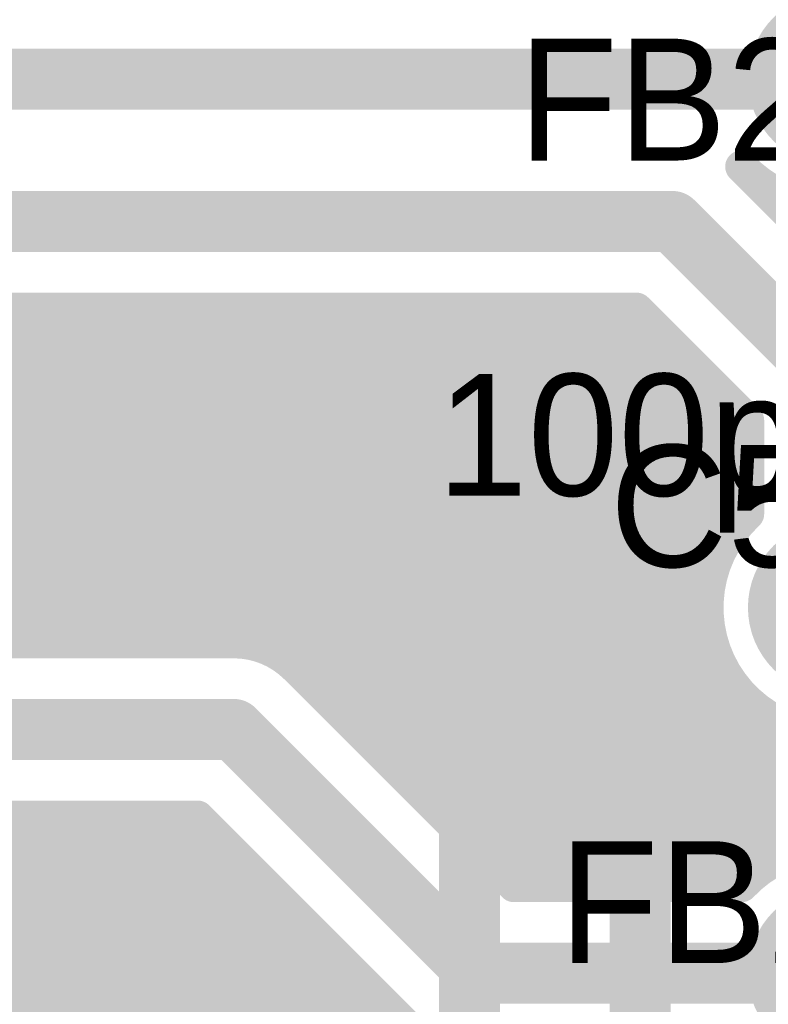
# Model space of a CAD drawing. Extents: x 7.17 to 14.1, y 4 to 11.75.
# Tile 182 of 189: x 11.63 to 11.82, y 8.37 to 8.61. Entities that reach past the tile are written whole.
import ezdxf

# ---------------------------------------------------------------- set-up
doc = ezdxf.new("R2010")
doc.units = 0
for name, color, linetype in [('BOTTOMLAYER', 5, 'CONTINUOUS'), ('BOTTOMSOLDER', 6, 'CONTINUOUS'), ('MECHANICAL1', 6, 'CONTINUOUS'), ('TOPLAYER', 1, 'CONTINUOUS'), ('TOPOVERLAY', 2, 'CONTINUOUS'), ('TOPSOLDER', 216, 'CONTINUOUS')]:
    doc.layers.add(name, color=color, linetype=linetype)

msp = doc.modelspace()

# ---------------------------------------------------------------- linework, layer by layer
at = {"layer": 'BOTTOMLAYER'}
for points, const_width in [([(11.809764, 8.4015), (12.090941, 8.682677)], 0.008), ([(11.017904, 8.6), (11.832904, 8.6)], 0.015), ([(11.80981, 8.5785), (11.848107, 8.540203)], 0.008), ([(11.002904, 8.565), (11.792904, 8.565)], 0.015), ([(11.792904, 8.565), (11.832904, 8.525)], 0.015), ([(11.002904, 8.5435), (11.783998, 8.5435)], 0.008), ([(11.551565, 8.4615), (11.633565, 8.5435)], 0.008), ([(11.552484, 8.5435), (11.634484, 8.4615)], 0.008), ([(11.558636, 8.4615), (11.640636, 8.5435)], 0.008), ([(11.559555, 8.5435), (11.641555, 8.4615)], 0.008), ([(11.565707, 8.4615), (11.647707, 8.5435)], 0.008), ([(11.566626, 8.5435), (11.648626, 8.4615)], 0.008), ([(11.572778, 8.4615), (11.654778, 8.5435)], 0.008), ([(11.573697, 8.5435), (11.655697, 8.4615)], 0.008), ([(11.579849, 8.4615), (11.661849, 8.5435)], 0.008), ([(11.580768, 8.5435), (11.662768, 8.4615)], 0.008), ([(11.58692, 8.4615), (11.66892, 8.5435)], 0.008), ([(11.587839, 8.5435), (11.669839, 8.4615)], 0.008), ([(11.593991, 8.4615), (11.675991, 8.5435)], 0.008), ([(11.59491, 8.5435), (11.67691, 8.4615)], 0.008), ([(11.601062, 8.4615), (11.683062, 8.5435)], 0.008), ([(11.601981, 8.5435), (11.683981, 8.4615)], 0.008), ([(11.608133, 8.4615), (11.690133, 8.5435)], 0.008), ([(11.609052, 8.5435), (11.692402, 8.46015)], 0.008), ([(11.615205, 8.4615), (11.697205, 8.5435)], 0.008), ([(11.616124, 8.5435), (11.758123, 8.4015)], 0.008), ([(11.622276, 8.4615), (11.704276, 8.5435)], 0.008), ([(11.623195, 8.5435), (11.765195, 8.4015)], 0.008), ([(11.629347, 8.4615), (11.711347, 8.5435)], 0.008), ([(11.630266, 8.5435), (11.772266, 8.4015)], 0.008), ([(11.636418, 8.4615), (11.718418, 8.5435)], 0.008), ([(11.637337, 8.5435), (11.779337, 8.4015)], 0.008), ([(11.643489, 8.4615), (11.725489, 8.5435)], 0.008), ([(11.644408, 8.5435), (11.786408, 8.4015)], 0.008), ([(11.65056, 8.4615), (11.73256, 8.5435)], 0.008), ([(11.651479, 8.5435), (11.793479, 8.4015)], 0.008), ([(11.657631, 8.4615), (11.739631, 8.5435)], 0.008), ([(11.65855, 8.5435), (11.80055, 8.4015)], 0.008), ([(11.664702, 8.4615), (11.746702, 8.5435)], 0.008), ([(11.665621, 8.5435), (11.807621, 8.4015)], 0.008), ([(11.671773, 8.4615), (11.753773, 8.5435)], 0.008), ([(11.672692, 8.5435), (11.812335, 8.403857)], 0.008), ([(11.678845, 8.4615), (11.760844, 8.5435)], 0.008), ([(11.679763, 8.5435), (11.81642, 8.406843)], 0.008), ([(11.685893, 8.461477), (11.767916, 8.5435)], 0.008), ([(11.686834, 8.5435), (11.821121, 8.409213)], 0.008), ([(11.691838, 8.460351), (11.774987, 8.5435)], 0.008), ([(11.693906, 8.5435), (11.826553, 8.410853)], 0.008), ([(11.696599, 8.458041), (11.782058, 8.5435)], 0.008), ([(11.700977, 8.5435), (11.832977, 8.4115)], 0.008), ([(11.708048, 8.5435), (11.841145, 8.410403)], 0.008), ([(11.715119, 8.5435), (11.808346, 8.450273)], 0.008), ([(11.72219, 8.5435), (11.802053, 8.463637)], 0.008), ([(11.729261, 8.5435), (11.801432, 8.471329)], 0.008), ([(11.736332, 8.5435), (11.802314, 8.477518)], 0.008), ([(11.743403, 8.5435), (11.804116, 8.482787)], 0.008), ([(11.750474, 8.5435), (11.806617, 8.487357)], 0.008), ([(11.757546, 8.5435), (11.80972, 8.491325)], 0.008), ([(11.764617, 8.5435), (11.811404, 8.496713)], 0.008), ([(11.771688, 8.5435), (11.811404, 8.503784)], 0.008), ([(11.778759, 8.5435), (11.811404, 8.510855)], 0.008), ([(11.783998, 8.5435), (11.811404, 8.516094)], 0.008), ([(11.700469, 8.45484), (11.786564, 8.540935)], 0.008), ([(11.704005, 8.451305), (11.790099, 8.537399)], 0.008), ([(11.70754, 8.447769), (11.793635, 8.533864)], 0.008), ([(11.711076, 8.444234), (11.79717, 8.530328)], 0.008), ([(11.714611, 8.440698), (11.800706, 8.526793)], 0.008), ([(11.718147, 8.437163), (11.804241, 8.523257)], 0.008), ([(11.721683, 8.433627), (11.807777, 8.519721)], 0.008), ([(11.725218, 8.430091), (11.811312, 8.516186)], 0.008), ([(11.811404, 8.493022), (11.811404, 8.516094)], 0.008), ([(11.728754, 8.426556), (11.811404, 8.509206)], 0.008), ([(11.732289, 8.42302), (11.811404, 8.502135)], 0.008), ([(11.735825, 8.419485), (11.811404, 8.495064)], 0.008), ([(11.73936, 8.415949), (11.802852, 8.479441)], 0.008), ([(11.742896, 8.412414), (11.801418, 8.470936)], 0.008), ([(11.746431, 8.408878), (11.801913, 8.46436)], 0.008), ([(11.129904, 8.4615), (11.684904, 8.4615)], 0.008), ([(11.749967, 8.405343), (11.803452, 8.458828)], 0.008), ([(11.700107, 8.455203), (11.75381, 8.4015)], 0.008), ([(11.753502, 8.401807), (11.805742, 8.454047)], 0.008), ([(11.760267, 8.4015), (11.808658, 8.449891)], 0.008), ([(11.767338, 8.4015), (11.812145, 8.446308)], 0.008), ([(11.813177, 8.445442), (12.102666, 8.155952)], 0.008), ([(11.129904, 8.44), (11.684904, 8.44)], 0.015), ([(11.684904, 8.44), (11.744904, 8.38)], 0.015), ([(11.774409, 8.4015), (11.816202, 8.443293)], 0.008), ([(11.78148, 8.4015), (11.820869, 8.44089)], 0.008), ([(11.788551, 8.4015), (11.82626, 8.439209)], 0.008), ([(11.795622, 8.4015), (11.832623, 8.438501)], 0.008), ([(11.802693, 8.4015), (11.840664, 8.439471)], 0.008), ([(11.13881, 8.4185), (11.675998, 8.4185)], 0.008), ([(11.542938, 8.332665), (11.628773, 8.4185)], 0.008), ([(11.547645, 8.3303), (11.635844, 8.4185)], 0.008), ([(11.551927, 8.327511), (11.642916, 8.4185)], 0.008), ([(11.555814, 8.324327), (11.649987, 8.4185)], 0.008), ([(11.559319, 8.320761), (11.657058, 8.4185)], 0.008), ([(11.56244, 8.316811), (11.664129, 8.4185)], 0.008), ([(11.565162, 8.312462), (11.6712, 8.4185)], 0.008), ([(11.578488, 8.4185), (12.044534, 7.952454)], 0.008), ([(11.585559, 8.4185), (12.044534, 7.959525)], 0.008), ([(11.59263, 8.4185), (12.044534, 7.966596)], 0.008), ([(11.599702, 8.4185), (12.044534, 7.973668)], 0.008), ([(11.606773, 8.4185), (12.044534, 7.980739)], 0.008), ([(11.613844, 8.4185), (12.044534, 7.98781)], 0.008), ([(11.620915, 8.4185), (12.044534, 7.994881)], 0.008), ([(11.627986, 8.4185), (12.044534, 8.001952)], 0.008), ([(11.635057, 8.4185), (12.044534, 8.009023)], 0.008), ([(11.642128, 8.4185), (12.044534, 8.016094)], 0.008), ([(11.649199, 8.4185), (12.049329, 8.01837)], 0.008), ([(11.65627, 8.4185), (12.0564, 8.01837)], 0.008), ([(11.663341, 8.4185), (12.063471, 8.01837)], 0.008), ([(11.670412, 8.4185), (12.070542, 8.01837)], 0.008), ([(11.675998, 8.4185), (11.729701, 8.364797)], 0.008), ([(11.567454, 8.307683), (11.677135, 8.417364)], 0.008), ([(11.569259, 8.302416), (11.68067, 8.413828)], 0.008), ([(11.570481, 8.296568), (11.684206, 8.410293)], 0.008), ([(11.570947, 8.289963), (11.687741, 8.406757)], 0.008), ([(11.570295, 8.282239), (11.691277, 8.403221)], 0.008), ([(11.75381, 8.4015), (11.809882, 8.4015)], 0.008), ([(11.56746, 8.272334), (11.694812, 8.399686)], 0.008), ([(11.065524, 7.763326), (11.698348, 8.39615)], 0.008), ([(11.068171, 7.758902), (11.701884, 8.392615)], 0.008), ([(11.070148, 7.753808), (11.705419, 8.389079)], 0.008), ([(11.071274, 7.747863), (11.708955, 8.385544)], 0.008), ([(11.744904, 8.38), (11.832904, 8.38)], 0.015), ([(11.071097, 7.740615), (11.71249, 8.382008)], 0.008), ([(11.067662, 7.730109), (11.716026, 8.378473)], 0.008), ([(10.995702, 7.651078), (11.719561, 8.374937)], 0.008), ([(10.992635, 7.640939), (11.723097, 8.371401)], 0.008)]:
    msp.add_lwpolyline(points, dxfattribs=dict(at, const_width=const_width))
at = {"layer": 'BOTTOMLAYER', "const_width": 0.008}
for points in [[(11.809882, 8.6215, -0.680605), (11.864404, 8.6)], [(11.864404, 8.6, -0.680605), (11.809882, 8.5785)], [(11.864404, 8.47, -1.524638), (11.811404, 8.493022)], [(11.684904, 8.4615, -0.198912), (11.700107, 8.455203)], [(11.684904, 8.4615, -0.198912), (11.700107, 8.455203)], [(11.809882, 8.4015, -0.680605), (11.864404, 8.38)], [(11.864404, 8.38, -0.680605), (11.809882, 8.3585)]]:
    msp.add_lwpolyline(points, format="xyb", dxfattribs=at)
at = {"layer": 'BOTTOMLAYER'}
for points, const_width in [([(11.80781, 8.5785, 1), (11.81181, 8.5785, 1)], 0.004), ([(11.807882, 8.5785, 1), (11.811882, 8.5785, 1)], 0.004), ([(11.789154, 8.565, 1), (11.796654, 8.565, 1)], 0.0075), ([(11.789154, 8.565, 1), (11.796654, 8.565, 1)], 0.0075), ([(11.628266, 8.5435, 1), (11.632266, 8.5435, 1)], 0.004), ([(11.631565, 8.5435, 1), (11.635565, 8.5435, 1)], 0.004), ([(11.635337, 8.5435, 1), (11.639337, 8.5435, 1)], 0.004), ([(11.638636, 8.5435, 1), (11.642636, 8.5435, 1)], 0.004), ([(11.642408, 8.5435, 1), (11.646408, 8.5435, 1)], 0.004), ([(11.645707, 8.5435, 1), (11.649707, 8.5435, 1)], 0.004), ([(11.649479, 8.5435, 1), (11.653479, 8.5435, 1)], 0.004), ([(11.652778, 8.5435, 1), (11.656778, 8.5435, 1)], 0.004), ([(11.65655, 8.5435, 1), (11.66055, 8.5435, 1)], 0.004), ([(11.659849, 8.5435, 1), (11.663849, 8.5435, 1)], 0.004), ([(11.663621, 8.5435, 1), (11.667621, 8.5435, 1)], 0.004), ([(11.66692, 8.5435, 1), (11.67092, 8.5435, 1)], 0.004), ([(11.670692, 8.5435, 1), (11.674692, 8.5435, 1)], 0.004), ([(11.673991, 8.5435, 1), (11.677991, 8.5435, 1)], 0.004), ([(11.677763, 8.5435, 1), (11.681763, 8.5435, 1)], 0.004), ([(11.681062, 8.5435, 1), (11.685062, 8.5435, 1)], 0.004), ([(11.684834, 8.5435, 1), (11.688835, 8.5435, 1)], 0.004), ([(11.688133, 8.5435, 1), (11.692134, 8.5435, 1)], 0.004), ([(11.691906, 8.5435, 1), (11.695906, 8.5435, 1)], 0.004), ([(11.695205, 8.5435, 1), (11.699205, 8.5435, 1)], 0.004), ([(11.698977, 8.5435, 1), (11.702977, 8.5435, 1)], 0.004), ([(11.702276, 8.5435, 1), (11.706276, 8.5435, 1)], 0.004), ([(11.706048, 8.5435, 1), (11.710048, 8.5435, 1)], 0.004), ([(11.709347, 8.5435, 1), (11.713347, 8.5435, 1)], 0.004), ([(11.713119, 8.5435, 1), (11.717119, 8.5435, 1)], 0.004), ([(11.716418, 8.5435, 1), (11.720418, 8.5435, 1)], 0.004), ([(11.72019, 8.5435, 1), (11.72419, 8.5435, 1)], 0.004), ([(11.723489, 8.5435, 1), (11.727489, 8.5435, 1)], 0.004), ([(11.727261, 8.5435, 1), (11.731261, 8.5435, 1)], 0.004), ([(11.73056, 8.5435, 1), (11.73456, 8.5435, 1)], 0.004), ([(11.734332, 8.5435, 1), (11.738332, 8.5435, 1)], 0.004), ([(11.737631, 8.5435, 1), (11.741631, 8.5435, 1)], 0.004), ([(11.741403, 8.5435, 1), (11.745403, 8.5435, 1)], 0.004), ([(11.744702, 8.5435, 1), (11.748702, 8.5435, 1)], 0.004), ([(11.748474, 8.5435, 1), (11.752474, 8.5435, 1)], 0.004), ([(11.751773, 8.5435, 1), (11.755773, 8.5435, 1)], 0.004), ([(11.755546, 8.5435, 1), (11.759545, 8.5435, 1)], 0.004), ([(11.758845, 8.5435, 1), (11.762844, 8.5435, 1)], 0.004), ([(11.762617, 8.5435, 1), (11.766617, 8.5435, 1)], 0.004), ([(11.765916, 8.5435, 1), (11.769916, 8.5435, 1)], 0.004), ([(11.769688, 8.5435, 1), (11.773688, 8.5435, 1)], 0.004), ([(11.772987, 8.5435, 1), (11.776987, 8.5435, 1)], 0.004), ([(11.776759, 8.5435, 1), (11.780759, 8.5435, 1)], 0.004), ([(11.780058, 8.5435, 1), (11.784058, 8.5435, 1)], 0.004), ([(11.781998, 8.5435, 1), (11.785998, 8.5435, 1)], 0.004), ([(11.781998, 8.5435, 1), (11.785998, 8.5435, 1)], 0.004), ([(11.784564, 8.540935, 1), (11.788564, 8.540935, 1)], 0.004), ([(11.788099, 8.537399, 1), (11.792099, 8.537399, 1)], 0.004), ([(11.791635, 8.533864, 1), (11.795635, 8.533864, 1)], 0.004), ([(11.79517, 8.530328, 1), (11.79917, 8.530328, 1)], 0.004), ([(11.798706, 8.526793, 1), (11.802706, 8.526793, 1)], 0.004), ([(11.802241, 8.523257, 1), (11.806241, 8.523257, 1)], 0.004), ([(11.805777, 8.519721, 1), (11.809777, 8.519721, 1)], 0.004), ([(11.809313, 8.516186, 1), (11.813313, 8.516186, 1)], 0.004), ([(11.809404, 8.516094, 1), (11.813404, 8.516094, 1)], 0.004), ([(11.809404, 8.516094, 1), (11.813404, 8.516094, 1)], 0.004), ([(11.809404, 8.510855, 1), (11.813404, 8.510855, 1)], 0.004), ([(11.809404, 8.509206, 1), (11.813404, 8.509206, 1)], 0.004), ([(11.809404, 8.503784, 1), (11.813404, 8.503784, 1)], 0.004), ([(11.809404, 8.502135, 1), (11.813404, 8.502135, 1)], 0.004), ([(11.809404, 8.496713, 1), (11.813404, 8.496713, 1)], 0.004), ([(11.809404, 8.495064, 1), (11.813404, 8.495064, 1)], 0.004), ([(11.80772, 8.491325, 1), (11.81172, 8.491325, 1)], 0.004), ([(11.809404, 8.493022, 1), (11.813404, 8.493022, 1)], 0.004), ([(11.809404, 8.493022, 1), (11.813404, 8.493022, 1)], 0.004), ([(11.804617, 8.487357, 1), (11.808617, 8.487357, 1)], 0.004), ([(11.802116, 8.482787, 1), (11.806116, 8.482787, 1)], 0.004), ([(11.800852, 8.479441, 1), (11.804852, 8.479441, 1)], 0.004), ([(11.800314, 8.477518, 1), (11.804314, 8.477518, 1)], 0.004), ([(11.799418, 8.470936, 1), (11.803418, 8.470936, 1)], 0.004), ([(11.799432, 8.471329, 1), (11.803432, 8.471329, 1)], 0.004), ([(11.799913, 8.46436, 1), (11.803913, 8.46436, 1)], 0.004), ([(11.800053, 8.463637, 1), (11.804053, 8.463637, 1)], 0.004), ([(11.627347, 8.4615, 1), (11.631347, 8.4615, 1)], 0.004), ([(11.632484, 8.4615, 1), (11.636484, 8.4615, 1)], 0.004), ([(11.634418, 8.4615, 1), (11.638418, 8.4615, 1)], 0.004), ([(11.639555, 8.4615, 1), (11.643555, 8.4615, 1)], 0.004), ([(11.641489, 8.4615, 1), (11.645489, 8.4615, 1)], 0.004), ([(11.646626, 8.4615, 1), (11.650626, 8.4615, 1)], 0.004), ([(11.64856, 8.4615, 1), (11.65256, 8.4615, 1)], 0.004), ([(11.653697, 8.4615, 1), (11.657697, 8.4615, 1)], 0.004), ([(11.655631, 8.4615, 1), (11.659631, 8.4615, 1)], 0.004), ([(11.660768, 8.4615, 1), (11.664768, 8.4615, 1)], 0.004), ([(11.662702, 8.4615, 1), (11.666702, 8.4615, 1)], 0.004), ([(11.667839, 8.4615, 1), (11.671839, 8.4615, 1)], 0.004), ([(11.669773, 8.4615, 1), (11.673773, 8.4615, 1)], 0.004), ([(11.67491, 8.4615, 1), (11.67891, 8.4615, 1)], 0.004), ([(11.676844, 8.4615, 1), (11.680844, 8.4615, 1)], 0.004), ([(11.681981, 8.4615, 1), (11.685981, 8.4615, 1)], 0.004), ([(11.682904, 8.4615, 1), (11.686904, 8.4615, 1)], 0.004), ([(11.682904, 8.4615, 1), (11.686904, 8.4615, 1)], 0.004), ([(11.682904, 8.4615, 1), (11.686904, 8.4615, 1)], 0.004), ([(11.683893, 8.461477, 1), (11.687893, 8.461477, 1)], 0.004), ([(11.689838, 8.460351, 1), (11.693838, 8.460351, 1)], 0.004), ([(11.690402, 8.46015, 1), (11.694402, 8.46015, 1)], 0.004), ([(11.694599, 8.458041, 1), (11.698599, 8.458041, 1)], 0.004), ([(11.801452, 8.458828, 1), (11.805452, 8.458828, 1)], 0.004), ([(11.698107, 8.455203, 1), (11.702107, 8.455203, 1)], 0.004), ([(11.698107, 8.455203, 1), (11.702107, 8.455203, 1)], 0.004), ([(11.698107, 8.455203, 1), (11.702107, 8.455203, 1)], 0.004), ([(11.698469, 8.45484, 1), (11.702469, 8.45484, 1)], 0.004), ([(11.803742, 8.454047, 1), (11.807742, 8.454047, 1)], 0.004), ([(11.702005, 8.451305, 1), (11.706005, 8.451305, 1)], 0.004), ([(11.806346, 8.450273, 1), (11.810346, 8.450273, 1)], 0.004), ([(11.70554, 8.447769, 1), (11.70954, 8.447769, 1)], 0.004), ([(11.806658, 8.449891, 1), (11.810658, 8.449891, 1)], 0.004), ([(11.810145, 8.446308, 1), (11.814145, 8.446308, 1)], 0.004), ([(11.811177, 8.445442, 1), (11.815176, 8.445442, 1)], 0.004), ([(11.681154, 8.44, 1), (11.688654, 8.44, 1)], 0.0075), ([(11.681154, 8.44, 1), (11.688654, 8.44, 1)], 0.0075), ([(11.709076, 8.444234, 1), (11.713076, 8.444234, 1)], 0.004), ([(11.814201, 8.443293, 1), (11.818202, 8.443293, 1)], 0.004), ([(11.712611, 8.440698, 1), (11.716611, 8.440698, 1)], 0.004), ([(11.716147, 8.437163, 1), (11.720147, 8.437163, 1)], 0.004), ([(11.719682, 8.433627, 1), (11.723683, 8.433627, 1)], 0.004), ([(11.723218, 8.430091, 1), (11.727218, 8.430091, 1)], 0.004), ([(11.726754, 8.426556, 1), (11.730754, 8.426556, 1)], 0.004), ([(11.730289, 8.42302, 1), (11.734289, 8.42302, 1)], 0.004), ([(11.626773, 8.4185, 1), (11.630773, 8.4185, 1)], 0.004), ([(11.633057, 8.4185, 1), (11.637057, 8.4185, 1)], 0.004), ([(11.633845, 8.4185, 1), (11.637844, 8.4185, 1)], 0.004), ([(11.640128, 8.4185, 1), (11.644128, 8.4185, 1)], 0.004), ([(11.640916, 8.4185, 1), (11.644916, 8.4185, 1)], 0.004), ([(11.647199, 8.4185, 1), (11.651199, 8.4185, 1)], 0.004), ([(11.647987, 8.4185, 1), (11.651987, 8.4185, 1)], 0.004), ([(11.65427, 8.4185, 1), (11.65827, 8.4185, 1)], 0.004), ([(11.655058, 8.4185, 1), (11.659058, 8.4185, 1)], 0.004), ([(11.661341, 8.4185, 1), (11.665341, 8.4185, 1)], 0.004), ([(11.662129, 8.4185, 1), (11.666129, 8.4185, 1)], 0.004), ([(11.668413, 8.4185, 1), (11.672413, 8.4185, 1)], 0.004), ([(11.6692, 8.4185, 1), (11.6732, 8.4185, 1)], 0.004), ([(11.673998, 8.4185, 1), (11.677998, 8.4185, 1)], 0.004), ([(11.673998, 8.4185, 1), (11.677998, 8.4185, 1)], 0.004), ([(11.733825, 8.419485, 1), (11.737825, 8.419485, 1)], 0.004), ([(11.675135, 8.417364, 1), (11.679135, 8.417364, 1)], 0.004), ([(11.67867, 8.413828, 1), (11.68267, 8.413828, 1)], 0.004), ([(11.73736, 8.415949, 1), (11.74136, 8.415949, 1)], 0.004), ([(11.740896, 8.412414, 1), (11.744896, 8.412414, 1)], 0.004), ([(11.682206, 8.410293, 1), (11.686206, 8.410293, 1)], 0.004), ([(11.744431, 8.408878, 1), (11.748431, 8.408878, 1)], 0.004), ([(11.685741, 8.406757, 1), (11.689741, 8.406757, 1)], 0.004), ([(11.814421, 8.406843, 1), (11.818421, 8.406843, 1)], 0.004), ([(11.747967, 8.405343, 1), (11.751967, 8.405343, 1)], 0.004), ([(11.689277, 8.403221, 1), (11.693277, 8.403221, 1)], 0.004), ([(11.751503, 8.401807, 1), (11.755503, 8.401807, 1)], 0.004), ([(11.75181, 8.4015, 1), (11.75581, 8.4015, 1)], 0.004), ([(11.75181, 8.4015, 1), (11.75581, 8.4015, 1)], 0.004), ([(11.756123, 8.4015, 1), (11.760124, 8.4015, 1)], 0.004), ([(11.758266, 8.4015, 1), (11.762267, 8.4015, 1)], 0.004), ([(11.763195, 8.4015, 1), (11.767195, 8.4015, 1)], 0.004), ([(11.765338, 8.4015, 1), (11.769338, 8.4015, 1)], 0.004), ([(11.770266, 8.4015, 1), (11.774266, 8.4015, 1)], 0.004), ([(11.772409, 8.4015, 1), (11.776409, 8.4015, 1)], 0.004), ([(11.777337, 8.4015, 1), (11.781337, 8.4015, 1)], 0.004), ([(11.77948, 8.4015, 1), (11.78348, 8.4015, 1)], 0.004), ([(11.784408, 8.4015, 1), (11.788408, 8.4015, 1)], 0.004), ([(11.786551, 8.4015, 1), (11.790551, 8.4015, 1)], 0.004), ([(11.791479, 8.4015, 1), (11.795479, 8.4015, 1)], 0.004), ([(11.793622, 8.4015, 1), (11.797622, 8.4015, 1)], 0.004), ([(11.79855, 8.4015, 1), (11.80255, 8.4015, 1)], 0.004), ([(11.800693, 8.4015, 1), (11.804693, 8.4015, 1)], 0.004), ([(11.805621, 8.4015, 1), (11.809621, 8.4015, 1)], 0.004), ([(11.807764, 8.4015, 1), (11.811764, 8.4015, 1)], 0.004), ([(11.807882, 8.4015, 1), (11.811882, 8.4015, 1)], 0.004), ([(11.807882, 8.4015, 1), (11.811882, 8.4015, 1)], 0.004), ([(11.810335, 8.403857, 1), (11.814335, 8.403857, 1)], 0.004), ([(11.692813, 8.399686, 1), (11.696813, 8.399686, 1)], 0.004), ([(11.696348, 8.39615, 1), (11.700348, 8.39615, 1)], 0.004), ([(11.699884, 8.392615, 1), (11.703884, 8.392615, 1)], 0.004), ([(11.703419, 8.389079, 1), (11.707419, 8.389079, 1)], 0.004), ([(11.706955, 8.385544, 1), (11.710955, 8.385544, 1)], 0.004), ([(11.741154, 8.38, 1), (11.748654, 8.38, 1)], 0.0075), ([(11.741154, 8.38, 1), (11.748654, 8.38, 1)], 0.0075), ([(11.71049, 8.382008, 1), (11.71449, 8.382008, 1)], 0.004), ([(11.714026, 8.378473, 1), (11.718026, 8.378473, 1)], 0.004), ([(11.717561, 8.374937, 1), (11.721561, 8.374937, 1)], 0.004), ([(11.721097, 8.371401, 1), (11.725097, 8.371401, 1)], 0.004)]:
    msp.add_lwpolyline(points, format="xyb", close=True, dxfattribs=dict(at, const_width=const_width))
at = {"layer": 'BOTTOMSOLDER', "const_width": 0.0215}
for points in [[(11.822154, 8.6, 1), (11.843654, 8.6, 1)], [(11.822154, 8.47, 1), (11.843654, 8.47, 1)], [(11.822154, 8.38, 1), (11.843654, 8.38, 1)]]:
    msp.add_lwpolyline(points, format="xyb", close=True, dxfattribs=at)
at = {"layer": 'TOPLAYER', "const_width": 0.015}
for points in [[(10.739904, 8.525), (11.739904, 8.525)], [(11.739904, 8.525), (11.784904, 8.48)], [(10.914904, 8.5), (11.704904, 8.5)], [(11.704904, 8.5), (11.742904, 8.462)], [(11.784904, 8.21), (11.784904, 8.48)], [(11.742904, 8.192), (11.742904, 8.462)]]:
    msp.add_lwpolyline(points, dxfattribs=at)
at = {"layer": 'TOPLAYER', "const_width": 0.0075}
for points in [[(11.736154, 8.525, 1), (11.743654, 8.525, 1)], [(11.736154, 8.525, 1), (11.743654, 8.525, 1)], [(11.701154, 8.5, 1), (11.708654, 8.5, 1)], [(11.701154, 8.5, 1), (11.708654, 8.5, 1)], [(11.781154, 8.48, 1), (11.788654, 8.48, 1)], [(11.781154, 8.48, 1), (11.788654, 8.48, 1)], [(11.739154, 8.462, 1), (11.746654, 8.462, 1)], [(11.739154, 8.462, 1), (11.746654, 8.462, 1)]]:
    msp.add_lwpolyline(points, format="xyb", close=True, dxfattribs=at)
at = {"layer": 'TOPSOLDER', "const_width": 0.0215}
for points in [[(11.822154, 8.6, 1), (11.843654, 8.6, 1)], [(11.822154, 8.47, 1), (11.843654, 8.47, 1)], [(11.822154, 8.38, 1), (11.843654, 8.38, 1)]]:
    msp.add_lwpolyline(points, format="xyb", close=True, dxfattribs=at)

# ---------------------------------------------------------------- texts
at = {"layer": 'MECHANICAL1'}
msp.add_text('100pF', height=0.03, dxfattribs=at).set_placement((11.734904, 8.4975))
at = {"layer": 'TOPOVERLAY'}
for s, p in [('FB22', (11.754904, 8.58)), ('C59', (11.777404, 8.48)), ('FB21', (11.764904, 8.3825))]:
    msp.add_text(s, height=0.03, dxfattribs=at).set_placement(p)

doc.saveas('drawing.dxf')
